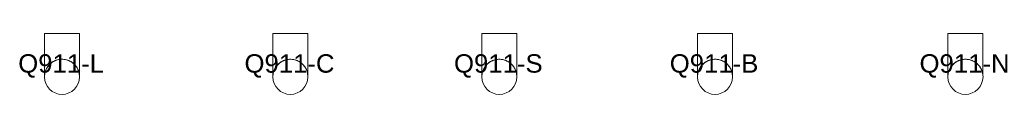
# Model space of a CAD drawing. Header units: millimetres. Extents: x 2101 to 2636, y 268 to 301.
import ezdxf

# ---------------------------------------------------------------- set-up
doc = ezdxf.new("R2010")
doc.units = ezdxf.units.MM
doc.layers.add('A-GENM', color=13, linetype='Continuous', lineweight=18)
doc.layers.add('A-GENM-IDEN', color=13, linetype='Continuous', lineweight=9)
doc.styles.add('Arial', font='arial.ttf', dxfattribs={"height": 10})

# ---------------------------------------------------------------- blocks, each defined once
blk = doc.blocks.new('DBLTD_Duten_PullHandles_Q911 - Brushed Brass Pull Handle-445357-Level 0')
at = {"layer": 'A-GENM'}
for p, q in [((-9.5, 0), (-9.5, -22.63)), ((-9.5, 0), (9.5, 0)), ((9.5, -22.63), (9.5, 0))]:
    blk.add_line(p, q, dxfattribs=at)
for start, end in [(360, 180), (180, 360)]:
    blk.add_arc((0, -23.46), 9.54, start, end, dxfattribs=at)
blk.add_open_spline([(-9.5, -22.63), (-9.5, -22.26), (-9.43, -21.7), (-9.25, -21.01), (-9.11, -20.61), (-9, -20.3), (-8.87, -19.99), (-8.69, -19.56), (-8.43, -19.01), (-8.12, -18.46), (-7.88, -18.09), (-7.74, -17.89), (-7.63, -17.74), (-7.51, -17.59), (-7.35, -17.39), (-7.05, -17.04), (-6.59, -16.55), (-6.08, -16.1), (-5.64, -15.76), (-5.29, -15.53), (-4.93, -15.3), (-4.41, -15.01), (-3.73, -14.68), (-2.86, -14.34), (-1.95, -14.11), (-1, -13.98), (0, -13.94), (0.99, -13.98), (1.95, -14.11), (2.86, -14.34), (3.73, -14.68), (4.41, -15.01), (4.92, -15.3), (5.35, -15.56), (5.81, -15.88), (6.45, -16.41), (7.01, -16.99), (7.42, -17.47), (7.59, -17.7), (7.71, -17.85), (8.01, -18.27), (8.43, -19.01), (8.77, -19.75), (8.97, -20.22), (9.09, -20.53), (9.27, -21.06), (9.45, -21.79), (9.5, -22.36), (9.5, -22.63)], degree=3, knots=[0, 0, 0, 0, 0.055556, 0.083333, 0.097222, 0.111111, 0.125, 0.138889, 0.166667, 0.194444, 0.208333, 0.215278, 0.222222, 0.229167, 0.236111, 0.25, 0.277778, 0.305556, 0.319444, 0.333333, 0.347222, 0.361111, 0.388889, 0.416667, 0.444444, 0.472222, 0.5, 0.527778, 0.555556, 0.583333, 0.611111, 0.638889, 0.652778, 0.666667, 0.6875, 0.708333, 0.75, 0.770833, 0.776042, 0.78125, 0.791667, 0.833333, 0.875, 0.885417, 0.895833, 0.916667, 0.958333, 1, 1, 1, 1], dxfattribs=at)
blk = doc.blocks.new('DBLTD_Duten_PullHandles_Q911 - Brushed Copper Pull Handle-445363-Level 0')
at = {"layer": 'A-GENM'}
for p, q in [((-9.5, 0), (-9.5, -22.63)), ((-9.5, 0), (9.5, 0)), ((9.5, -22.63), (9.5, 0))]:
    blk.add_line(p, q, dxfattribs=at)
for start, end in [(360, 180), (180, 360)]:
    blk.add_arc((0, -23.46), 9.54, start, end, dxfattribs=at)
blk.add_open_spline([(-9.5, -22.63), (-9.5, -22.26), (-9.43, -21.7), (-9.25, -21.01), (-9.11, -20.61), (-9, -20.3), (-8.87, -19.99), (-8.69, -19.56), (-8.43, -19.01), (-8.12, -18.46), (-7.88, -18.09), (-7.74, -17.89), (-7.63, -17.74), (-7.51, -17.59), (-7.35, -17.39), (-7.05, -17.04), (-6.59, -16.55), (-6.08, -16.1), (-5.64, -15.76), (-5.29, -15.53), (-4.93, -15.3), (-4.41, -15.01), (-3.73, -14.68), (-2.86, -14.34), (-1.95, -14.11), (-1, -13.98), (0, -13.94), (0.99, -13.98), (1.95, -14.11), (2.86, -14.34), (3.73, -14.68), (4.41, -15.01), (4.92, -15.3), (5.35, -15.56), (5.81, -15.88), (6.45, -16.41), (7.01, -16.99), (7.42, -17.47), (7.59, -17.7), (7.71, -17.85), (8.01, -18.27), (8.43, -19.01), (8.77, -19.75), (8.97, -20.22), (9.09, -20.53), (9.27, -21.06), (9.45, -21.79), (9.5, -22.36), (9.5, -22.63)], degree=3, knots=[0, 0, 0, 0, 0.055556, 0.083333, 0.097222, 0.111111, 0.125, 0.138889, 0.166667, 0.194444, 0.208333, 0.215278, 0.222222, 0.229167, 0.236111, 0.25, 0.277778, 0.305556, 0.319444, 0.333333, 0.347222, 0.361111, 0.388889, 0.416667, 0.444444, 0.472222, 0.5, 0.527778, 0.555556, 0.583333, 0.611111, 0.638889, 0.652778, 0.666667, 0.6875, 0.708333, 0.75, 0.770833, 0.776042, 0.78125, 0.791667, 0.833333, 0.875, 0.885417, 0.895833, 0.916667, 0.958333, 1, 1, 1, 1], dxfattribs=at)
blk = doc.blocks.new('DBLTD_Duten_PullHandles_Q911 - Brushed Stainless Steel Pull Handle-445359-Level 0')
at = {"layer": 'A-GENM'}
for p, q in [((-9.5, 0), (-9.5, -22.63)), ((-9.5, 0), (9.5, 0)), ((9.5, -22.63), (9.5, 0))]:
    blk.add_line(p, q, dxfattribs=at)
for start, end in [(360, 180), (180, 360)]:
    blk.add_arc((0, -23.46), 9.54, start, end, dxfattribs=at)
blk.add_open_spline([(-9.5, -22.63), (-9.5, -22.26), (-9.43, -21.7), (-9.25, -21.01), (-9.11, -20.61), (-9, -20.3), (-8.87, -19.99), (-8.69, -19.56), (-8.43, -19.01), (-8.12, -18.46), (-7.88, -18.09), (-7.74, -17.89), (-7.63, -17.74), (-7.51, -17.59), (-7.35, -17.39), (-7.05, -17.04), (-6.59, -16.55), (-6.08, -16.1), (-5.64, -15.76), (-5.29, -15.53), (-4.93, -15.3), (-4.41, -15.01), (-3.73, -14.68), (-2.86, -14.34), (-1.95, -14.11), (-1, -13.98), (0, -13.94), (0.99, -13.98), (1.95, -14.11), (2.86, -14.34), (3.73, -14.68), (4.41, -15.01), (4.92, -15.3), (5.35, -15.56), (5.81, -15.88), (6.45, -16.41), (7.01, -16.99), (7.42, -17.47), (7.59, -17.7), (7.71, -17.85), (8.01, -18.27), (8.43, -19.01), (8.77, -19.75), (8.97, -20.22), (9.09, -20.53), (9.27, -21.06), (9.45, -21.79), (9.5, -22.36), (9.5, -22.63)], degree=3, knots=[0, 0, 0, 0, 0.055556, 0.083333, 0.097222, 0.111111, 0.125, 0.138889, 0.166667, 0.194444, 0.208333, 0.215278, 0.222222, 0.229167, 0.236111, 0.25, 0.277778, 0.305556, 0.319444, 0.333333, 0.347222, 0.361111, 0.388889, 0.416667, 0.444444, 0.472222, 0.5, 0.527778, 0.555556, 0.583333, 0.611111, 0.638889, 0.652778, 0.666667, 0.6875, 0.708333, 0.75, 0.770833, 0.776042, 0.78125, 0.791667, 0.833333, 0.875, 0.885417, 0.895833, 0.916667, 0.958333, 1, 1, 1, 1], dxfattribs=at)
blk = doc.blocks.new('DBLTD_Duten_PullHandles_Q911 - Chrome Pull Handle-445361-Level 0')
at = {"layer": 'A-GENM'}
for p, q in [((-9.5, 0), (-9.5, -22.63)), ((-9.5, 0), (9.5, 0)), ((9.5, -22.63), (9.5, 0))]:
    blk.add_line(p, q, dxfattribs=at)
for start, end in [(360, 180), (180, 360)]:
    blk.add_arc((0, -23.46), 9.54, start, end, dxfattribs=at)
blk.add_open_spline([(-9.5, -22.63), (-9.5, -22.26), (-9.43, -21.7), (-9.25, -21.01), (-9.11, -20.61), (-9, -20.3), (-8.87, -19.99), (-8.69, -19.56), (-8.43, -19.01), (-8.12, -18.46), (-7.88, -18.09), (-7.74, -17.89), (-7.63, -17.74), (-7.51, -17.59), (-7.35, -17.39), (-7.05, -17.04), (-6.59, -16.55), (-6.08, -16.1), (-5.64, -15.76), (-5.29, -15.53), (-4.93, -15.3), (-4.41, -15.01), (-3.73, -14.68), (-2.86, -14.34), (-1.95, -14.11), (-1, -13.98), (0, -13.94), (0.99, -13.98), (1.95, -14.11), (2.86, -14.34), (3.73, -14.68), (4.41, -15.01), (4.92, -15.3), (5.35, -15.56), (5.81, -15.88), (6.45, -16.41), (7.01, -16.99), (7.42, -17.47), (7.59, -17.7), (7.71, -17.85), (8.01, -18.27), (8.43, -19.01), (8.77, -19.75), (8.97, -20.22), (9.09, -20.53), (9.27, -21.06), (9.45, -21.79), (9.5, -22.36), (9.5, -22.63)], degree=3, knots=[0, 0, 0, 0, 0.055556, 0.083333, 0.097222, 0.111111, 0.125, 0.138889, 0.166667, 0.194444, 0.208333, 0.215278, 0.222222, 0.229167, 0.236111, 0.25, 0.277778, 0.305556, 0.319444, 0.333333, 0.347222, 0.361111, 0.388889, 0.416667, 0.444444, 0.472222, 0.5, 0.527778, 0.555556, 0.583333, 0.611111, 0.638889, 0.652778, 0.666667, 0.6875, 0.708333, 0.75, 0.770833, 0.776042, 0.78125, 0.791667, 0.833333, 0.875, 0.885417, 0.895833, 0.916667, 0.958333, 1, 1, 1, 1], dxfattribs=at)
blk = doc.blocks.new('DBLTD_Duten_PullHandles_Q911 - Matte Black Pull Handle-445355-Level 0')
at = {"layer": 'A-GENM'}
for p, q in [((-9.5, 0), (-9.5, -22.63)), ((-9.5, 0), (9.5, 0)), ((9.5, -22.63), (9.5, 0))]:
    blk.add_line(p, q, dxfattribs=at)
for start, end in [(360, 180), (180, 360)]:
    blk.add_arc((0, -23.46), 9.54, start, end, dxfattribs=at)
blk.add_open_spline([(-9.5, -22.63), (-9.5, -22.26), (-9.43, -21.7), (-9.25, -21.01), (-9.11, -20.61), (-9, -20.3), (-8.87, -19.99), (-8.69, -19.56), (-8.43, -19.01), (-8.12, -18.46), (-7.88, -18.09), (-7.74, -17.89), (-7.63, -17.74), (-7.51, -17.59), (-7.35, -17.39), (-7.05, -17.04), (-6.59, -16.55), (-6.08, -16.1), (-5.64, -15.76), (-5.29, -15.53), (-4.93, -15.3), (-4.41, -15.01), (-3.73, -14.68), (-2.86, -14.34), (-1.95, -14.11), (-1, -13.98), (0, -13.94), (0.99, -13.98), (1.95, -14.11), (2.86, -14.34), (3.73, -14.68), (4.41, -15.01), (4.92, -15.3), (5.35, -15.56), (5.81, -15.88), (6.45, -16.41), (7.01, -16.99), (7.42, -17.47), (7.59, -17.7), (7.71, -17.85), (8.01, -18.27), (8.43, -19.01), (8.77, -19.75), (8.97, -20.22), (9.09, -20.53), (9.27, -21.06), (9.45, -21.79), (9.5, -22.36), (9.5, -22.63)], degree=3, knots=[0, 0, 0, 0, 0.055556, 0.083333, 0.097222, 0.111111, 0.125, 0.138889, 0.166667, 0.194444, 0.208333, 0.215278, 0.222222, 0.229167, 0.236111, 0.25, 0.277778, 0.305556, 0.319444, 0.333333, 0.347222, 0.361111, 0.388889, 0.416667, 0.444444, 0.472222, 0.5, 0.527778, 0.555556, 0.583333, 0.611111, 0.638889, 0.652778, 0.666667, 0.6875, 0.708333, 0.75, 0.770833, 0.776042, 0.78125, 0.791667, 0.833333, 0.875, 0.885417, 0.895833, 0.916667, 0.958333, 1, 1, 1, 1], dxfattribs=at)

msp = doc.modelspace()

# ---------------------------------------------------------------- block references
at = {"layer": 'A-GENM'}
for name, p in [('DBLTD_Duten_PullHandles_Q911 - Brushed Brass Pull Handle-445357-Level 0', (2124.28, 301.22)), ('DBLTD_Duten_PullHandles_Q911 - Brushed Copper Pull Handle-445363-Level 0', (2248.34, 301.22)), ('DBLTD_Duten_PullHandles_Q911 - Brushed Stainless Steel Pull Handle-445359-Level 0', (2361.83, 301.22)), ('DBLTD_Duten_PullHandles_Q911 - Chrome Pull Handle-445361-Level 0', (2479.04, 301.22)), ('DBLTD_Duten_PullHandles_Q911 - Matte Black Pull Handle-445355-Level 0', (2615.03, 301.22))]:
    msp.add_blockref(name, p, dxfattribs=at)

# ---------------------------------------------------------------- texts
at = {"layer": 'A-GENM-IDEN', "char_height": 10, "attachment_point": 1, "style": 'Arial'}
for s, insert, width in [('Q911-L', (2100.48, 290.01), 57.3207), ('Q911-C', (2223.39, 290.01), 60.1266), ('Q911-S', (2337.21, 290.01), 59.3249), ('Q911-B', (2454.41, 290.01), 59.3249), ('Q911-N', (2590.09, 290.01), 60.1266)]:
    msp.add_mtext(s, dxfattribs=dict(at, insert=insert, width=width))

doc.saveas('drawing.dxf')
